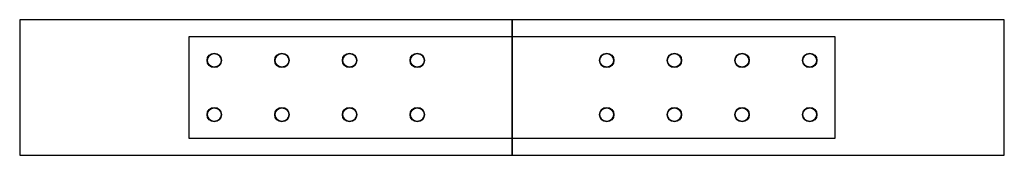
# Model space of a CAD drawing. Header units: millimetres. Extents: x -582 to 582, y -80 to 80.
import ezdxf

# ---------------------------------------------------------------- set-up
doc = ezdxf.new("R2010")
doc.units = ezdxf.units.MM
for name, color, linetype in [('TN_BOLTS', 7, 'CONTINUOUS'), ('TN_HOLES', 1, 'CONTINUOUS'), ('TN_MEMBER_CH1', 40, 'CONTINUOUS'), ('TN_MEMBER_CH2', 40, 'CONTINUOUS'), ('TN_PLATE_1', 5, 'CONTINUOUS'), ('TN_PLATE_2', 5, 'CONTINUOUS')]:
    doc.layers.add(name, color=color, linetype=linetype)

msp = doc.modelspace()

# ---------------------------------------------------------------- linework, layer by layer
at = {"layer": 'TN_BOLTS'}
for centre in [(-352, 32), (-272, 32), (-192, 32), (-112, 32), (112, 32), (192, 32), (272, 32), (352, 32), (-352, -32), (-272, -32), (-192, -32), (-112, -32), (112, -32), (192, -32), (272, -32), (352, -32)]:
    msp.add_circle(centre, 8, dxfattribs=at)
at = {"layer": 'TN_HOLES'}
for centre in [(-352, 32), (-272, 32), (-192, 32), (-112, 32), (112, 32), (192, 32), (272, 32), (352, 32), (-352, -32), (-272, -32), (-192, -32), (-112, -32), (112, -32), (192, -32), (272, -32), (352, -32)]:
    msp.add_circle(centre, 8.5, dxfattribs=at)
at = {"layer": 'TN_MEMBER_CH1'}
msp.add_lwpolyline([(0, 80), (-582, 80), (-582, -80), (0, -80)], close=True, dxfattribs=at)
at = {"layer": 'TN_MEMBER_CH2'}
msp.add_lwpolyline([(0, -80), (582, -80), (582, 80), (0, 80)], close=True, dxfattribs=at)
at = {"layer": 'TN_PLATE_1'}
msp.add_lwpolyline([(0, -60), (382, -60), (382, 60), (0, 60), (-382, 60), (-382, -60)], close=True, dxfattribs=at)
at = {"layer": 'TN_PLATE_2'}
msp.add_lwpolyline([(0, -60), (382, -60), (382, 60), (0, 60), (-382, 60), (-382, -60)], close=True, dxfattribs=at)

doc.saveas('drawing.dxf')
